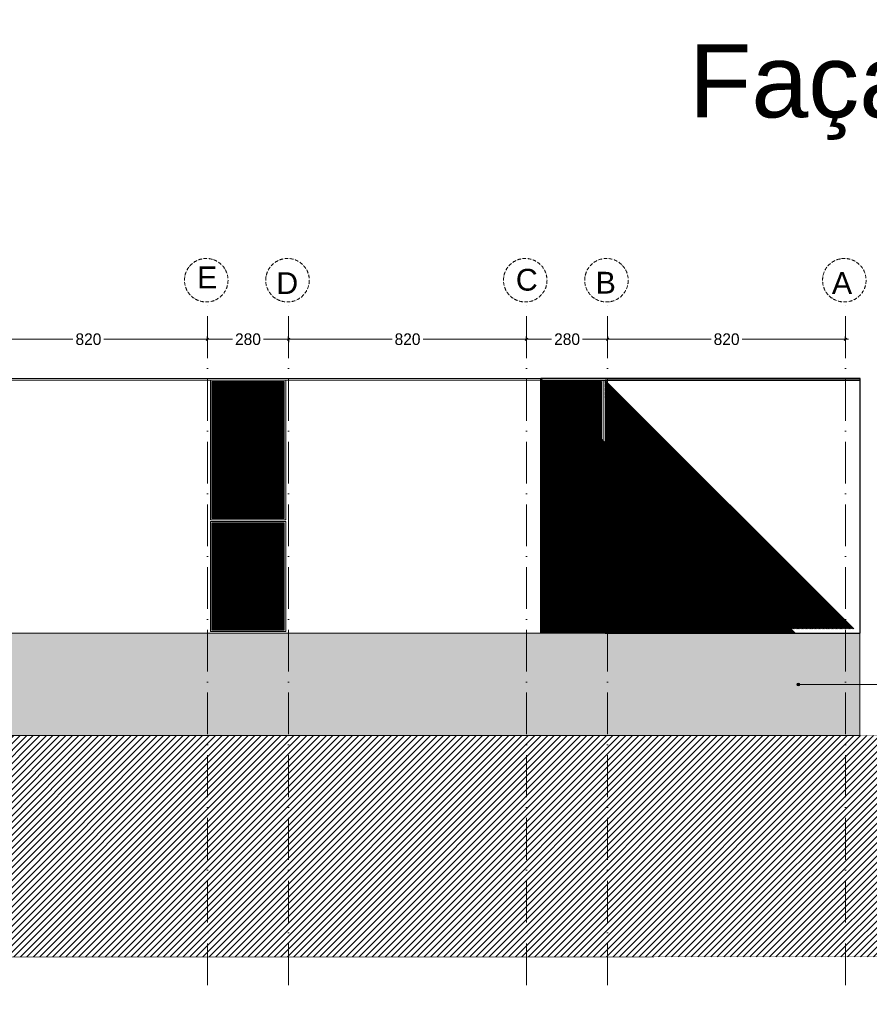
# Model space of a CAD drawing. Header units: centimetres. Extents: x 100159 to 737697, y -50084 to 234864.
# Tile 52 of 165: x 404607 to 407537, y -22026 to -18633. Entities that reach past the tile are written whole.
import ezdxf

# ---------------------------------------------------------------- set-up
doc = ezdxf.new("R2010")
doc.units = ezdxf.units.CM
doc.linetypes.add('ACAD_ISO10W100', pattern=[18, 12, -3, 0, -3])
doc.linetypes.add('CACHEX2', pattern=[19.05, 12.7, -6.35])
doc.layers.get('0').update_dxf_attribs({"lineweight": 5})
doc.layers.get('Defpoints').update_dxf_attribs({"true_color": 0xc4a8c7})
for name, color, linetype, lineweight in [('40', 8, 'CACHEX2', 5), ('A-Text-01', 7, 'Continuous', 9), ('DDL- MENUISERIES EXT', 8, 'Continuous', 5), ('DDL- STRUCTURE', 5, 'Continuous', 5), ('DDL- STRUCTURE FIN', 151, 'Continuous', 5), ('DDL-HAB-COTES', 161, 'Continuous', 9), ('DDL-HACHURES', 252, 'Continuous', 13), ('DDL-TEXTE 02', 8, 'Continuous', 5), ('DDL-TRAIT AXES', 1, 'ACAD_ISO10W100', 5)]:
    doc.layers.add(name, color=color, linetype=linetype, lineweight=lineweight)
doc.layers.add('DDL-HACHURES OMBRES', color=252, linetype='Continuous')
doc.layers.add('DDL-TRAIT FIN', color=8, linetype='Continuous')
doc.styles.add('Century Gothic', font='GOTHIC.TTF')
doc.styles.get("Standard").update_dxf_attribs({"font": 'arial.ttf'})
doc.dimstyles.new('C100 cm', dxfattribs={"dimscale": 100, "dimtxt": 0.2, "dimasz": 0.085, "dimexe": 0.1, "dimexo": 0.0625, "dimgap": 0.09, "dimtad": 0, "dimdec": 0, "dimzin": 0, "dimdsep": 46, "dimtxsty": 'Century Gothic', "dimblk": 'OBLIQUE', "dimcen": 0.09, "dimdle": 0.1, "dimclrd": 256, "dimclrt": 256, "dimadec": 0, "dimazin": 0, "dimtfac": 1, "dimtdec": 0, "dimtofl": 0, "dimtmove": 2, "dimatfit": 2, "dimfxl": 0.15, "dimfxlon": 1, "dimtolj": 1, "dimtzin": 0, "dimlwd": -1, "dimarcsym": 0})
pattern_1 = [(315, (460774.0676, -14686.742), (2.24506403, 2.24506403), [])]

# ---------------------------------------------------------------- blocks, each defined once
blk = doc.blocks.new('A$C1157178E')
h = blk.add_hatch(color=256)
h.dxf.hatch_style = 1
h.paths.add_polyline_path([(10, 5, 1), (0, 5, 1)])
blk.add_circle((5, 5), 5)
blk = doc.blocks.new('_Oblique')
at = {"color": 0, "linetype": 'ByBlock', "lineweight": -2}
blk.add_line((-0.5, -0.5), (0.5, 0.5), dxfattribs=at)
blk = doc.blocks.new('*D342')
at = {"layer": 'DDL-HAB-COTES', "transparency": 16777216}
for p, q in [((406624.6, -19734.3), (406991.1, -19734.3)), ((407464.6, -19734.3), (407098.1, -19734.3))]:
    blk.add_line(p, q, dxfattribs=at)
at = {"layer": 'DDL-HAB-COTES', "color": 0, "lineweight": -2, "transparency": 16777216}
for p, q in [((406634.6, -19734.3), (406634.6, -19724.3)), ((407454.6, -19734.3), (407454.6, -19724.3))]:
    blk.add_line(p, q, dxfattribs=at)
at = {"layer": 'Defpoints', "color": 0, "transparency": 16777216}
for p in [(406634.6, -19734.3), (406634.6, -20424.7), (407454.6, -20424.7)]:
    blk.add_point(p, dxfattribs=at)
at = {"layer": 'DDL-HAB-COTES', "transparency": 16777216, "xscale": 8.5, "yscale": 8.5, "zscale": 8.5, "rotation": 180}
blk.add_blockref('_Oblique', (406634.6, -19734.3), dxfattribs=at)
at = {"layer": 'DDL-HAB-COTES', "transparency": 16777216, "xscale": 8.5, "yscale": 8.5, "zscale": 8.5}
blk.add_blockref('_Oblique', (407454.6, -19734.3), dxfattribs=at)
at = {"layer": 'DDL-HAB-COTES', "lineweight": -3, "transparency": 16777216, "insert": (407044.6, -19734.3), "char_height": 40, "attachment_point": 5, "style": 'Century Gothic'}
blk.add_mtext('\\A1;820', dxfattribs=at)
blk = doc.blocks.new('*D343')
at = {"layer": 'DDL-HAB-COTES', "transparency": 16777216}
for p, q in [((406344.6, -19734.3), (406441, -19734.3)), ((406644.6, -19734.3), (406548.2, -19734.3))]:
    blk.add_line(p, q, dxfattribs=at)
at = {"layer": 'DDL-HAB-COTES', "color": 0, "lineweight": -2, "transparency": 16777216}
for p, q in [((406354.6, -19734.3), (406354.6, -19724.3)), ((406634.6, -19734.3), (406634.6, -19724.3))]:
    blk.add_line(p, q, dxfattribs=at)
at = {"layer": 'Defpoints', "color": 0, "transparency": 16777216}
for p in [(406354.6, -19734.3), (406354.6, -20389.7), (406634.6, -20424.7)]:
    blk.add_point(p, dxfattribs=at)
at = {"layer": 'DDL-HAB-COTES', "transparency": 16777216, "xscale": 8.5, "yscale": 8.5, "zscale": 8.5, "rotation": 180}
blk.add_blockref('_Oblique', (406354.6, -19734.3), dxfattribs=at)
at = {"layer": 'DDL-HAB-COTES', "transparency": 16777216, "xscale": 8.5, "yscale": 8.5, "zscale": 8.5}
blk.add_blockref('_Oblique', (406634.6, -19734.3), dxfattribs=at)
at = {"layer": 'DDL-HAB-COTES', "lineweight": -3, "transparency": 16777216, "insert": (406494.6, -19734.3), "char_height": 40, "attachment_point": 5, "style": 'Century Gothic'}
blk.add_mtext('\\A1;280', dxfattribs=at)
blk = doc.blocks.new('*D346')
at = {"layer": 'DDL-HAB-COTES', "transparency": 16777216}
for p, q in [((405524.5, -19734.3), (405891.1, -19734.3)), ((406364.6, -19734.3), (405998, -19734.3))]:
    blk.add_line(p, q, dxfattribs=at)
at = {"layer": 'DDL-HAB-COTES', "color": 0, "lineweight": -2, "transparency": 16777216}
for p, q in [((405534.5, -19734.3), (405534.5, -19744.3)), ((406354.6, -19734.3), (406354.6, -19724.3))]:
    blk.add_line(p, q, dxfattribs=at)
at = {"layer": 'Defpoints', "color": 0, "transparency": 16777216}
for p in [(405534.5, -19691.6), (405534.5, -19734.3), (406354.6, -19734.3)]:
    blk.add_point(p, dxfattribs=at)
at = {"layer": 'DDL-HAB-COTES', "transparency": 16777216, "xscale": 8.5, "yscale": 8.5, "zscale": 8.5, "rotation": 180}
blk.add_blockref('_Oblique', (405534.5, -19734.3), dxfattribs=at)
at = {"layer": 'DDL-HAB-COTES', "transparency": 16777216, "xscale": 8.5, "yscale": 8.5, "zscale": 8.5}
blk.add_blockref('_Oblique', (406354.6, -19734.3), dxfattribs=at)
at = {"layer": 'DDL-HAB-COTES', "lineweight": -3, "transparency": 16777216, "insert": (405944.6, -19734.3), "char_height": 40, "attachment_point": 5, "style": 'Century Gothic'}
blk.add_mtext('\\A1;820', dxfattribs=at)
blk = doc.blocks.new('*D344')
at = {"layer": 'DDL-HAB-COTES', "transparency": 16777216}
for p, q in [((405244.5, -19734.3), (405340.9, -19734.3)), ((405544.5, -19734.3), (405448.1, -19734.3))]:
    blk.add_line(p, q, dxfattribs=at)
at = {"layer": 'DDL-HAB-COTES', "color": 0, "lineweight": -2, "transparency": 16777216}
for p, q in [((405254.5, -19734.3), (405254.5, -19724.3)), ((405534.5, -19734.3), (405534.5, -19724.3))]:
    blk.add_line(p, q, dxfattribs=at)
at = {"layer": 'Defpoints', "color": 0, "transparency": 16777216}
for p in [(405254.5, -19734.3), (405534.5, -19734.3), (405254.5, -20389.7)]:
    blk.add_point(p, dxfattribs=at)
at = {"layer": 'DDL-HAB-COTES', "transparency": 16777216, "xscale": 8.5, "yscale": 8.5, "zscale": 8.5, "rotation": 180}
blk.add_blockref('_Oblique', (405254.5, -19734.3), dxfattribs=at)
at = {"layer": 'DDL-HAB-COTES', "transparency": 16777216, "xscale": 8.5, "yscale": 8.5, "zscale": 8.5}
blk.add_blockref('_Oblique', (405534.5, -19734.3), dxfattribs=at)
at = {"layer": 'DDL-HAB-COTES', "lineweight": -3, "transparency": 16777216, "insert": (405394.5, -19734.3), "char_height": 40, "attachment_point": 5, "style": 'Century Gothic'}
blk.add_mtext('\\A1;280', dxfattribs=at)
blk = doc.blocks.new('*D345')
at = {"layer": 'DDL-HAB-COTES', "transparency": 16777216}
for p, q in [((404424.3, -19734.3), (404790.9, -19734.3)), ((405264.5, -19734.3), (404897.8, -19734.3))]:
    blk.add_line(p, q, dxfattribs=at)
at = {"layer": 'DDL-HAB-COTES', "color": 0, "lineweight": -2, "transparency": 16777216}
for p, q in [((404434.3, -19734.3), (404434.3, -19724.3)), ((405254.5, -19734.3), (405254.5, -19724.3))]:
    blk.add_line(p, q, dxfattribs=at)
at = {"layer": 'Defpoints', "color": 0, "transparency": 16777216}
for p in [(404434.3, -19734.3), (404434.3, -20389.7), (405254.5, -20389.7)]:
    blk.add_point(p, dxfattribs=at)
at = {"layer": 'DDL-HAB-COTES', "transparency": 16777216, "xscale": 8.5, "yscale": 8.5, "zscale": 8.5, "rotation": 180}
blk.add_blockref('_Oblique', (404434.3, -19734.3), dxfattribs=at)
at = {"layer": 'DDL-HAB-COTES', "transparency": 16777216, "xscale": 8.5, "yscale": 8.5, "zscale": 8.5}
blk.add_blockref('_Oblique', (405254.5, -19734.3), dxfattribs=at)
at = {"layer": 'DDL-HAB-COTES', "lineweight": -3, "transparency": 16777216, "insert": (404844.4, -19734.3), "char_height": 40, "attachment_point": 5, "style": 'Century Gothic'}
blk.add_mtext('\\A1;820', dxfattribs=at)

msp = doc.modelspace()

# ---------------------------------------------------------------- hatches: boundary and pattern name
at = {"layer": '40', "linetype": 'Continuous', "true_color": 0xd4d4d4}
h = msp.add_hatch(color=254, dxfattribs=at)
h.dxf.hatch_style = 1
h.paths.add_polyline_path([(407504.62, -20746.584), (404254.339, -20746.584), (404254.693, -21099.695), (407504.621, -21099.68)])
at = {"layer": 'DDL- MENUISERIES EXT', "lineweight": 5, "true_color": 0x7aafdf}
h = msp.add_hatch(dxfattribs=at)
h.set_pattern_fill('ANSI31', color=143, angle=-180)
h.set_pattern_definition([(135, (370570.8384, 148639.5072), (-2.24506403, -2.24506403), [])])
h.paths.add_polyline_path([(405269.816, -20736.714), (405519.816, -20736.714), (405519.816, -20366.714), (405269.816, -20366.714)])
h.paths.add_polyline_path([(405269.816, -20351.714), (405519.816, -20351.714), (405519.816, -19879.714), (405269.816, -19879.714)])
h = msp.add_hatch(dxfattribs=at)
h.set_pattern_fill('ANSI31', color=143, angle=-180)
h.set_pattern_definition([(135, (371032.3608, 148639.5072), (-2.24506403, -2.24506403), [])])
h.paths.add_polyline_path([(406409.747, -20736.714), (406613.585, -20736.714), (406613.585, -20366.714), (406409.747, -20366.714)])
h.paths.add_polyline_path([(406409.747, -20351.714), (406613.585, -20351.714), (406613.585, -19879.714), (406409.747, -19879.714)])
at = {"layer": 'DDL-HACHURES'}
h = msp.add_hatch(dxfattribs=at)
h.set_pattern_fill('ANSI31', color=256, scale=5, angle=180)
h.set_pattern_definition([(315, (487101.846, -21236.112), (11.2253202, 11.2253202), [])])
edge = h.paths.add_edge_path()
edge.add_line((428241.223, -20411.342), (430732.326, -20411.377))
edge.add_line((430732.326, -20411.377), (430732.469, -20542.781))
edge.add_line((430732.469, -20542.781), (430771.842, -20569.512))
edge.add_line((430771.842, -20569.512), (430771.842, -20447.377))
edge.add_line((430771.842, -20447.377), (431572.594, -20447.377))
edge.add_line((431572.594, -20447.377), (431572.594, -20557.358))
edge.add_line((431572.594, -20557.358), (431592.594, -20570.936))
edge.add_line((431592.594, -20570.936), (431592.594, -20447.377))
edge.add_line((431592.594, -20447.377), (431852.489, -20447.377))
edge.add_line((431852.489, -20447.377), (431852.489, -20557.286))
edge.add_line((431852.489, -20557.286), (431872.594, -20570.512))
edge.add_line((431872.594, -20570.512), (431872.594, -20447.377))
edge.add_line((431872.594, -20447.377), (432672.944, -20447.377))
edge.add_line((432672.944, -20447.377), (432672.944, -20556.215))
edge.add_line((432672.944, -20556.215), (432712.53, -20583.09))
edge.add_line((432712.53, -20583.09), (432712.53, -20413.377))
edge.add_line((432712.53, -20413.377), (432730.53, -20413.377))
edge.add_line((432730.53, -20413.377), (432730.53, -20431.377))
edge.add_line((432730.53, -20431.377), (432952.464, -20432.308))
edge.add_line((432952.464, -20432.308), (432952.464, -20471.377))
edge.add_line((432952.464, -20471.377), (432972.464, -20471.377))
edge.add_line((432972.464, -20471.377), (432972.464, -20431.377))
edge.add_line((432972.464, -20431.377), (433251.467, -20430.076))
edge.add_line((433251.467, -20430.076), (433251.467, -20605.165))
edge.add_line((433251.467, -20605.165), (433271.467, -20596.83))
edge.add_line((433271.467, -20596.83), (433271.467, -20431.377))
edge.add_line((433271.467, -20431.377), (433772.53, -20431.377))
edge.add_line((433772.53, -20431.377), (433772.53, -20596.83))
edge.add_line((433772.53, -20596.83), (433792.53, -20603.864))
edge.add_line((433792.53, -20603.864), (433792.53, -20431.377))
edge.add_line((433792.53, -20431.377), (433812.532, -20431.377))
edge.add_line((433812.532, -20431.377), (433812.532, -20471.377))
edge.add_line((433812.532, -20471.377), (433832.532, -20471.377))
edge.add_line((433832.532, -20471.377), (433832.532, -20411.377))
edge.add_line((433832.532, -20411.377), (434044.531, -20411.377))
edge.add_line((434044.531, -20411.377), (434044.531, -20426.377))
edge.add_line((434044.531, -20426.377), (435404.807, -20480.764))
edge.add_line((435404.807, -20480.764), (435404.807, -20469.769))
edge.add_line((435404.807, -20469.769), (435547.248, -20477.825))
edge.add_line((435547.248, -20477.825), (435546.926, -20489.675))
edge.add_line((435546.926, -20489.675), (437193.368, -20551.115))
edge.add_line((437193.368, -20551.115), (437732.1, -20616.411))
edge.add_line((437732.1, -20616.411), (437732.1, -20631.411))
edge.add_line((437732.1, -20631.411), (438339.416, -20630.913))
edge.add_line((438339.416, -20630.913), (438339.416, -20615.913))
edge.add_line((438339.416, -20615.913), (438805.023, -20610.193))
edge.add_line((438805.023, -20610.193), (438811.747, -21068.427))
edge.add_line((438811.747, -21068.427), (421995.953, -21014.17))
edge.add_line((421995.953, -21014.17), (423667.654, -20634.342))
edge.add_arc((423727.96, -20641.842), 60.77, 172.910732, 187.089266)
edge.add_arc((424337.298, -76079283.802), 76058634.463, 89.99949554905, 90.00050445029, ccw=False)
edge.add_line((425006.944, -20649.342), (425006.944, -20612.039))
edge.add_line((425006.944, -20612.039), (425953.543, -20512.039))
edge.add_line((425953.543, -20512.039), (428241.223, -20411.342))
h = msp.add_hatch(dxfattribs=at)
h.set_pattern_fill('ANSI31', color=256, scale=5, angle=180)
h.set_pattern_definition([(225, (436276.044, 268681.754), (11.22532015, -11.22532015), [])])
h.paths.add_polyline_path([(401871.954, -21099.68), (407784.521, -21099.714), (410885.477, -21234.714), (411427.377, -21304.714), (411427.377, -21319.714), (412034.693, -21319.216), (412034.693, -21304.216), (412284.938, -21304.011), (412751.729, -21299.293), (412762.081, -21861.598), (397446.283, -21863.892), (397446.283, -21322.68), (398464.797, -21322.68), (398464.797, -21337.68), (399211.728, -21337.68), (399211.728, -21322.68), (400648.904, -21199.68)])
at = {"layer": 'DDL-HACHURES OMBRES', "lineweight": -3}
h = msp.add_hatch(dxfattribs=at)
h.set_pattern_fill('ANSI31', color=256, angle=180)
h.set_pattern_definition(pattern_1)
h.paths.add_polyline_path([(406404.651, -19869.714), (407281.521, -20746.584), (406404.68, -20746.584)])
h = msp.add_hatch(dxfattribs=at)
h.set_pattern_fill('ANSI31', color=256, angle=180)
h.set_pattern_definition(pattern_1)
edge = h.paths.add_edge_path()
edge.add_line((406625.763, -19874.714), (407483.551, -20732.502))
edge.add_line((407483.551, -20732.502), (406634.573, -20732.502))
edge.add_line((406634.573, -20732.502), (406624.686, -19874.714))

# ---------------------------------------------------------------- linework, layer by layer
at = {"layer": '40', "linetype": 'Continuous'}
for points in [[(405524.816, -19874.714), (405524.816, -20356.714), (405264.816, -20356.714), (405264.816, -19874.714)], [(405519.816, -19879.714), (405519.816, -20351.714), (405269.816, -20351.714), (405269.816, -19879.714)], [(406618.585, -19874.714), (406618.585, -20356.714), (406404.747, -20356.714), (406404.747, -19874.714)], [(406613.585, -19879.714), (406613.585, -20351.714), (406409.747, -20351.714), (406409.747, -19879.714)], [(406613.585, -19879.714), (406613.585, -20351.714), (406409.747, -20351.714), (406409.747, -19879.714)], [(405524.816, -20361.714), (405524.816, -20741.714), (405264.816, -20741.714), (405264.816, -20361.714)], [(405519.816, -20366.714), (405519.816, -20736.714), (405269.816, -20736.714), (405269.816, -20366.714)], [(406618.585, -20361.714), (406618.585, -20741.714), (406404.747, -20741.714), (406404.747, -20361.714)], [(406613.585, -20366.714), (406613.585, -20736.714), (406409.747, -20736.714), (406409.747, -20366.714)], [(406613.585, -20366.714), (406613.585, -20736.714), (406409.747, -20736.714), (406409.747, -20366.714)]]:
    msp.add_lwpolyline(points, close=True, dxfattribs=at)
msp.add_lwpolyline([(406403.651, -19996.714), (406613.585, -19996.714)], dxfattribs=at)
at = {"layer": 'DDL- STRUCTURE'}
for points, const_width in [([(404254.338, -20746.584), (407504.233, -20746.584), (407504.233, -21099.714), (404254.338, -21099.714)], 3), ([(401871.954, -21099.68), (407784.521, -21099.714), (410885.477, -21234.714), (411427.377, -21304.714), (411427.377, -21319.714), (412034.693, -21319.216), (412034.693, -21304.216), (412284.938, -21304.011), (412751.729, -21299.293), (412762.081, -21861.598), (397446.283, -21863.892), (397446.283, -21322.68), (398464.797, -21322.68), (398464.797, -21337.68), (399211.728, -21337.68), (399211.728, -21322.68), (400648.904, -21199.68)], 2)]:
    msp.add_lwpolyline(points, close=True, dxfattribs=dict(at, const_width=const_width))
at = {"layer": 'DDL- STRUCTURE FIN'}
for points in [[(406404.651, -19869.714), (404254.339, -19869.714), (404254.339, -19874.714), (406404.651, -19874.714)], [(404254.339, -19874.714), (406404.68, -19874.714), (406404.68, -20746.584), (404254.339, -20746.584)]]:
    msp.add_lwpolyline(points, close=True, dxfattribs=at)
at = {"layer": 'DDL-HACHURES OMBRES', "lineweight": -3}
msp.add_lwpolyline([(406404.651, -19869.714), (407281.521, -20746.584), (406404.68, -20746.584), (406404.651, -19869.714)], close=True, dxfattribs=at)
at = {"layer": 'DDL-TEXTE 02'}
msp.add_lwpolyline([(407800.528, -20923.791), (407292.176, -20923.791)], dxfattribs=at)
at = {"layer": 'DDL-TRAIT AXES', "ltscale": 12}
for p, q in [((405254.465, -21960), (405254.465, -19606.875)), ((405534.542, -21960), (405534.542, -19606.876)), ((406354.621, -21960), (406354.621, -19605.772)), ((406634.573, -21960), (406634.573, -19605.772)), ((407454.621, -21960), (407454.621, -19605.772))]:
    msp.add_line(p, q, dxfattribs=at)
at = {"layer": 'DDL-TRAIT AXES'}
for centre in [(405250.705, -19530.889), (405530.783, -19530.889), (406350.432, -19530.889), (406630.383, -19530.889), (407450.425, -19530.889)]:
    msp.add_circle(centre, 75, dxfattribs=at)
at = {"layer": 'DDL-TRAIT FIN'}
for points in [[(406404.651, -19874.714), (407504.621, -19874.714), (407504.621, -19869.714), (406404.651, -19869.714)], [(407504.621, -19874.714), (406625.763, -19874.714), (406625.763, -20746.584), (407504.621, -20746.584)]]:
    msp.add_lwpolyline(points, close=True, dxfattribs=at)

# ---------------------------------------------------------------- block references
at = {"layer": 'DDL-TEXTE 02', "xscale": -1}
msp.add_blockref('A$C1157178E', (407297.177, -20928.791), dxfattribs=at)

# ---------------------------------------------------------------- texts
at = {"layer": 'A-Text-01', "color": 1, "insert": (406915.065, -18717.861), "char_height": 252, "attachment_point": 1}
msp.add_mtext_dynamic_manual_height_columns('Façade OUEST', width=15437.38489, gutter_width=40, heights=[0], dxfattribs=at)
at = {"layer": 'DDL-TRAIT AXES', "char_height": 75, "attachment_point": 7}
for s, insert in [('{\\fSwis721 Lt BT|b0|i0|c0|p34;E}', (405219.071, -19558.525)), ('{\\fSwis721 Lt BT|b0|i0|c0|p34;D}', (405492.001, -19578.261)), ('{\\fSwis721 Lt BT|b0|i0|c0|p34;C}', (406317.906, -19567.729)), ('{\\fSwis721 Lt BT|b0|i0|c0|p34;B}', (406592.938, -19576.845)), ('{\\fSwis721 Lt BT|b0|i0|c0|p34;A}', (407407.543, -19578.085))]:
    msp.add_mtext_dynamic_manual_height_columns(s, width=107.612, gutter_width=12.5, heights=[0], dxfattribs=dict(at, insert=insert))

# ---------------------------------------------------------------- dimensions: what is measured, and where the dimension line sits
at = {"layer": 'DDL-HAB-COTES', "lineweight": -3}
for base, p1, p2, picture, middle in [((404434.308, -19734.322), (405254.465, -20389.726), (404434.308, -20389.726), '*D345', (404844.386, -19734.322)), ((405254.472, -19734.322), (405534.542, -19734.322), (405254.472, -20389.726), '*D344', (405394.507, -19734.322)), ((405534.542, -19734.322), (406354.621, -19734.322), (405534.542, -19691.567), '*D346', (405944.582, -19734.322)), ((406354.621, -19734.322), (406634.573, -20424.726), (406354.621, -20389.726), '*D343', (406494.597, -19734.322))]:
    dim = msp.add_linear_dim(base=base, p1=p1, p2=p2, dimstyle='C100 cm', override={"dimtxt": 0.4, "dimfxl": 0}, dxfattribs=at)
    dim.commit()
    dim.dimension.update_dxf_attribs({"geometry": picture, "text_midpoint": middle})
dim = msp.add_linear_dim(base=(406634.573, -19734.322), p1=(407454.621, -20424.726), p2=(406634.573, -20424.726), angle=180, dimstyle='C100 cm', override={"dimtxt": 0.4, "dimfxl": 0}, dxfattribs=at)
dim.commit()
dim.dimension.update_dxf_attribs({"geometry": '*D342', "text_midpoint": (407044.597, -19734.322), "dimtype": 161})

doc.saveas('drawing.dxf')
